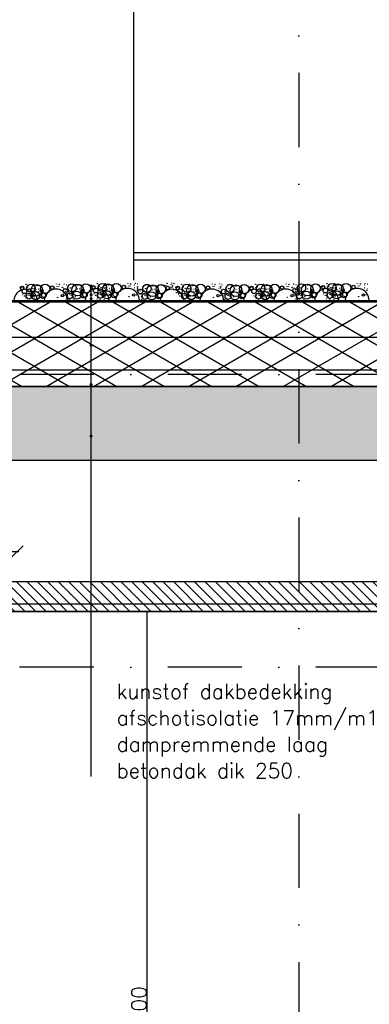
# Model space of a CAD drawing. Extents: x 0 to 297174, y -27731 to 163980.
# Tile 142 of 152: x 180731 to 181911, y 153570 to 156893. Entities that reach past the tile are written whole.
import ezdxf

# ---------------------------------------------------------------- set-up
doc = ezdxf.new("R2010")
doc.units = 0
doc.header["$LTSCALE"] = 5
doc.header["$MEASUREMENT"] = 0
doc.header["$PDMODE"] = 3
doc.header["$PDSIZE"] = 0.1
for name, pattern in [('DASHDOT', [1, 0.5, -0.25, 0, -0.25]), ('DD1', [2.66667, 1.66667, -0.5, 0, -0.5]), ('HIDDEN', [0.375, 0.25, -0.125])]:
    doc.linetypes.add(name, pattern=pattern)
doc.layers.get('0').update_dxf_attribs({"linetype": 'CONTINUOUS'})
doc.layers.get('DEFPOINTS').update_dxf_attribs({"linetype": 'CONTINUOUS'})
for name, color, linetype in [('A--01A1_ACEER', 1, 'CONTINUOUS'), ('A--A21--_F-23-', 9, 'CONTINUOUS'), ('A--A23--_F--3-', 9, 'CONTINUOUS'), ('A--L13D3_VLOEREN', 3, 'CONTINUOUS'), ('A--L21--_F-23-', 4, 'CONTINUOUS'), ('A--L21D1_BUITENWAND', 1, 'CONTINUOUS'), ('A--L27DC4_DAKEN', 4, 'HIDDEN'), ('A--L35-D2-_PLAFONDS', 2, 'CONTINUOUS'), ('A--L35D1_PLAFONDS', 1, 'CONTINUOUS'), ('A--M$1A-_F123-', 1, 'CONTINUOUS'), ('A--T$1A-_F123_20', 1, 'CONTINUOUS'), ('A--T01A-25_TEKST', 2, 'CONTINUOUS'), ('STRAMIEN', 8, 'DD1')]:
    doc.layers.add(name, color=color, linetype=linetype)
doc.styles.add('HIEMSTRA', font='romans.shx')
doc.dimstyles.new('ALFA25', dxfattribs={"dimtxt": 50, "dimasz": 2, "dimexe": 0.3, "dimexo": 0.3, "dimgap": 2, "dimtad": 1, "dimdec": 0, "dimzin": 0, "dimdsep": 46, "dimtxsty": 'HIEMSTRA', "dimblk1": 'OBLIQUE', "dimblk2": 'OBLIQUE', "dimsah": 1, "dimcen": 0.09, "dimdle": 0.3, "dimclrd": 1, "dimclre": 1, "dimclrt": 2, "dimadec": 0, "dimazin": 0, "dimtfac": 0.75, "dimtdec": 4, "dimtix": 1, "dimtmove": 2, "dimatfit": 3, "dimldrblk": 'OBLIQUE', "dimfxl": 0, "dimtvp": 625, "dimtolj": 1, "dimtzin": 0, "dimarcsym": 0})
doc.dimstyles.get("Standard").update_dxf_attribs({"dimscale": 50, "dimtxt": 2.5, "dimasz": 2, "dimexe": 0.3, "dimexo": 0.3, "dimgap": 2, "dimtad": 1, "dimdec": 0, "dimzin": 0, "dimdsep": 46, "dimtxsty": 'HIEMSTRA', "dimblk1": 'OBLIQUE', "dimblk2": 'OBLIQUE', "dimsah": 1, "dimcen": 0.09, "dimdle": 0.3, "dimclrd": 1, "dimclre": 1, "dimclrt": 2, "dimadec": 0, "dimazin": 0, "dimtfac": 1, "dimtdec": 4, "dimtix": 1, "dimtmove": 2, "dimatfit": 3, "dimldrblk": 'OBLIQUE', "dimfxl": 0, "dimtvp": 625, "dimtolj": 1, "dimtzin": 0, "dimarcsym": 0})

# ---------------------------------------------------------------- blocks, each defined once
blk = doc.blocks.new('_OBLIQUE')
at = {"color": 0, "linetype": 'ByBlock'}
blk.add_line((-0.5, -0.5), (0.5, 0.5), dxfattribs=at)
blk = doc.blocks.new('*D830')
at = {"layer": 'A--M$1A-_F123-', "color": 1, "lineweight": -2, "ltscale": 10}
for p, q in [((181351, 154895.2), (181160.4, 154895.2)), ((181160.7, 152194.9), (181160.7, 154895.5)), ((181610.6, 152195.2), (181160.4, 152195.2))]:
    blk.add_line(p, q, dxfattribs=at)
at = {"layer": 'DEFPOINTS', "color": 0, "ltscale": 10}
for p in [(181160.7, 154895.2), (181351.3, 154895.2), (181610.9, 152195.2)]:
    blk.add_point(p, dxfattribs=at)
at = {"layer": 'A--M$1A-_F123-', "color": 1, "lineweight": -2, "ltscale": 10, "xscale": 2, "yscale": 2, "zscale": 2}
for p, rotation in [((181160.7, 154895.2), 90), ((181160.7, 152195.2), 270)]:
    blk.add_blockref('_OBLIQUE', p, dxfattribs=dict(at, rotation=rotation))
at = {"layer": 'A--M$1A-_F123-', "color": 2, "ltscale": 10, "insert": (181133.7, 153545.2), "char_height": 50, "attachment_point": 5, "rotation": 90, "style": 'HIEMSTRA'}
blk.add_mtext('\\A1;2700', dxfattribs=at)
blk = doc.blocks.new('*D945')
at = {"layer": 'A--M$1A-_F123-', "color": 1, "lineweight": -2, "ltscale": 10}
blk.add_line((179716.6, 155097.5), (180728.6, 155097.5), dxfattribs=at)
at = {"layer": 'DEFPOINTS', "color": 0, "ltscale": 10}
for p in [(179722.6, 155097.5), (180722.6, 155097.5), (180722.6, 155097.5)]:
    blk.add_point(p, dxfattribs=at)
at = {"layer": 'A--M$1A-_F123-', "color": 1, "lineweight": -2, "ltscale": 10, "xscale": 40, "yscale": 40, "zscale": 40, "rotation": 180}
blk.add_blockref('_OBLIQUE', (179722.6, 155097.5), dxfattribs=at)
at = {"layer": 'A--M$1A-_F123-', "color": 1, "lineweight": -2, "ltscale": 10, "xscale": 40, "yscale": 40, "zscale": 40}
blk.add_blockref('_OBLIQUE', (180722.6, 155097.5), dxfattribs=at)
at = {"layer": 'A--M$1A-_F123-', "color": 2, "ltscale": 10, "insert": (180222.6, 155162.5), "char_height": 50, "attachment_point": 5, "style": 'HIEMSTRA'}
blk.add_mtext('\\A1;1000', dxfattribs=at)

msp = doc.modelspace()

# ---------------------------------------------------------------- hatches: boundary and pattern name
at = {"layer": 'A--01A1_ACEER', "linetype": 'Continuous'}
h = msp.add_hatch(dxfattribs=at)
h.set_pattern_fill('ANSI31', color=256, scale=200, style=0)
h.set_pattern_definition([(135, (342823.277, 59749.255), (17.6776695, 17.6776695), [])])
h.paths.add_polyline_path([(179897.6, 154895.2), (185099, 154895.2), (185099, 154995.2), (179897.6, 154995.2)])
at = {"layer": 'A--A21--_F-23-'}
h = msp.add_hatch(dxfattribs=at)
h.set_pattern_fill('ALFAISO', color=256, scale=80, angle=270, style=0, pattern_type=2)
h.set_pattern_definition([(330, (64939.89, 49399.255), (40, 69.282032), []), (30, (64939.89, 49399.255), (-40, 69.282032), [])])
h.paths.add_polyline_path([(188347.6, 155940.2), (188347.6, 155655.2), (179536.3, 155655.2), (179536.3, 155940.2)])
at = {"layer": 'A--A23--_F--3-'}
h = msp.add_hatch(dxfattribs=at)
h.set_pattern_fill('ALFABET', color=256, scale=20, angle=1, style=0, pattern_type=2)
h.set_pattern_definition([(46, (64979.89, 49399.26), (-86.32078, 83.359004), []), (51, (64979.89, 49399.26), (143.64922, -10.04493), [15, -165]), (356, (64979.9, 49399.26), (-30.37155, 149.9312), [12, -132]), (101.4514, (64991.86, 49398.42), (113.27778, 139.88618), [12.74804, -140.22842]), (47.1842, (64979.2, 49439.25), (213.99344, -29.37358), [22.5, -247.5]), (97.6356, (64997.03, 49436.8), (183.50393, 198.05632), [19.12206, -210.3426]), (352.1842, (64979.2, 49439.25), (183.50378, 198.05647), [18, -198]), (22, (64999.37, 49429.6), (120.76856, -78.42802), [15, -165]), (327, (64999.37, 49429.6), (46.12453, 145.85721), [12, -132]), (72.4514, (65009.43, 49423.06), (166.89315, 67.42906), [12.74804, -140.22842]), (38.5, (64979.893, 49399.255), (1.269641, 66.611074), [0, -130.4, 0, -134, 0, -132.5]), (8.5, (64979.89, 49399.255), (51.229207, 79.788568), [0, -76.4, 0, -127.4, 0, -50.5]), (328.5, (64935.3, 49398.477), (106.826954, -2.64699), [0, -50, 0, -156, 0, -207]), (318.5, (64915.3, 49398.13), (116.270055, 22.05355), [0, -65, 0, -103.6, 0, -147]), (318.5, (64915.3, 49398.13), (116.270055, 22.05355), [0, -65, 0, -103.6, 0, -147])])
h.paths.add_polyline_path([(193719.6, 155655.2), (193719.6, 155405.2), (179546.3, 155405.2), (179546.3, 155655.2)])

# ---------------------------------------------------------------- linework, layer by layer
for centre, radius in [((180738.5, 155987.5), 5.94), ((180743.5, 155991.2), 0.331), ((180752.1, 155999.8), 0.331), ((180754.5, 155991), 0.331), ((180769.3, 155986.7), 13.8), ((180758.7, 155992.2), 0.331), ((180759.2, 155991), 0.331), ((180761.5, 155997.5), 0.331), ((180761.8, 155998), 0.331), ((180788.7, 155979), 19.8), ((180774, 155993.1), 0.331), ((180774.8, 155994.7), 0.331), ((180775, 155994.5), 0.331), ((180778, 155999.2), 0.331), ((180778.3, 155999.7), 0.331), ((180785.6, 155996.9), 0.331), ((180789.1, 155994.9), 0.331), ((180789.3, 155994.9), 0.331), ((180797.2, 155995), 0.331), ((180797.3, 155994.9), 0.331), ((180797.5, 155994.9), 0.331), ((180816.5, 155984.6), 15.8), ((180841.4, 155988.5), 5.94), ((180846.4, 155992.1), 0.331), ((180855, 156000.8), 0.331), ((180857.4, 155992), 0.331), ((180862.1, 155992), 0.331), ((180864.4, 155998.4), 0.331), ((180864.7, 155998.9), 0.331), ((180875, 155989.4), 0.331), ((180877.7, 155995.7), 0.331), ((180877.9, 155995.5), 0.331), ((180880.9, 156000.2), 0.331), ((180881.2, 156000.7), 0.331), ((180888.5, 155997.8), 0.331), ((180891.8, 155989.8), 0.331), ((180891.8, 155989.8), 0.331), ((180907.3, 155988), 13.8), ((180926.7, 155980.3), 19.8), ((180912, 155994.5), 0.331), ((180927.2, 155996.3), 0.331), ((180927.3, 155996.2), 0.331), ((180935.2, 155996.3), 0.331), ((180935.4, 155996.3), 0.331), ((180935.5, 155996.2), 0.331), ((180954.5, 155985.9), 15.8), ((180979.4, 155989.8), 5.94), ((180977.9, 155990.4), 0.331), ((180984.4, 155993.4), 0.331), ((180993.1, 156002.1), 0.331), ((180994.7, 155990.7), 0.331), ((180994.7, 155990.7), 0.331), ((180995.4, 155993.3), 0.331), ((181010.2, 155989), 13.8), ((181000.1, 155993.3), 0.331), ((181002.5, 155999.7), 0.331), ((181002.8, 156000.2), 0.331), ((181029.6, 155981.2), 19.8), ((181014.9, 155995.4), 0.331), ((181015.7, 155997), 0.331), ((181016, 155996.8), 0.331), ((181018.9, 156001.5), 0.331), ((181019.2, 156002), 0.331), ((181026.5, 155999.2), 0.331), ((181030.1, 155997.2), 0.331), ((181030.2, 155997.2), 0.331), ((181038.1, 155997.3), 0.331), ((181038.3, 155997.2), 0.331), ((181038.4, 155997.2), 0.331), ((181057.4, 155986.9), 15.8), ((181082.3, 155990.8), 5.94), ((181087.3, 155994.4), 0.331), ((181096, 156003), 0.331), ((181098.3, 155994.2), 0.331), ((181103, 155994.2), 0.331), ((181105.4, 156000.7), 0.331), ((181105.7, 156001.2), 0.331), ((181118.6, 155997.9), 0.331), ((181118.9, 155997.8), 0.331), ((181121.8, 156002.5), 0.331), ((181122.1, 156002.9), 0.331), ((181124.2, 155989), 0.331), ((181128.3, 155991.9), 0.331), ((181129.4, 156000.1), 0.331), ((181160.6, 155985.8), 13.8), ((181150, 155991.3), 0.331), ((181180, 155978), 19.8), ((181165.3, 155992.2), 0.331), ((181180.4, 155994), 0.331), ((181180.6, 155994), 0.331), ((181188.5, 155994), 0.331), ((181188.6, 155994), 0.331), ((181188.8, 155994), 0.331), ((181207.8, 155983.7), 15.8), ((181196.6, 155991.7), 0.331), ((181209.7, 155996.3), 0.331), ((181218.4, 156004.9), 0.331), ((181220.7, 155996.1), 0.331), ((181230.1, 155987.2), 5.94), ((181225.4, 155996.1), 0.331), ((181227.7, 156002.6), 0.331), ((181228, 156003.1), 0.331), ((181241, 155999.8), 0.331), ((181241.3, 155999.6), 0.331), ((181241.5, 155989.9), 0.331), ((181241.8, 155989.7), 0.331), ((181244.2, 156004.3), 0.331), ((181244.5, 156004.8), 0.331), ((181246.5, 155990.8), 0.331), ((181247, 155996), 0.331), ((181247, 155991.3), 0.331), ((181251.8, 156002), 0.331), ((181263.9, 155987.5), 5.94), ((181268.8, 155991.2), 0.331), ((181277.5, 155999.8), 0.331), ((181279.9, 155991), 0.331), ((181294.6, 155986.7), 13.8), ((181284.1, 155992.2), 0.331), ((181284.6, 155991), 0.331), ((181286.9, 155997.5), 0.331), ((181287.2, 155998), 0.331), ((181314, 155979), 19.8), ((181299.4, 155993.1), 0.331), ((181300.1, 155994.7), 0.331), ((181300.4, 155994.5), 0.331), ((181303.4, 155999.2), 0.331), ((181303.6, 155999.7), 0.331), ((181311, 155996.9), 0.331), ((181314.5, 155994.9), 0.331), ((181314.7, 155994.9), 0.331), ((181322.5, 155995), 0.331), ((181322.7, 155994.9), 0.331), ((181322.9, 155994.9), 0.331), ((181341.8, 155984.6), 15.8), ((181366.8, 155988.5), 5.94), ((181371.7, 155992.1), 0.331), ((181380.4, 156000.8), 0.331), ((181382.8, 155992), 0.331), ((181387.5, 155992), 0.331), ((181389.8, 155998.4), 0.331), ((181390.1, 155998.9), 0.331), ((181403, 155995.7), 0.331), ((181403.3, 155995.5), 0.331), ((181406.3, 156000.2), 0.331), ((181406.5, 156000.7), 0.331), ((181409.1, 155991.9), 0.331), ((181413.9, 155997.8), 0.331), ((181441.4, 155985.8), 13.8), ((181430.8, 155991.3), 0.331), ((181460.8, 155978), 19.8), ((181446.1, 155992.2), 0.331), ((181461.2, 155994), 0.331), ((181461.4, 155994), 0.331), ((181469.3, 155994), 0.331), ((181469.4, 155994), 0.331), ((181469.6, 155994), 0.331), ((181488.6, 155983.7), 15.8), ((181477.4, 155991.7), 0.331), ((181513.5, 155987.5), 5.94), ((181518.5, 155991.2), 0.331), ((181527.2, 155999.8), 0.331), ((181529.5, 155991), 0.331), ((181544.3, 155986.7), 13.8), ((181533.7, 155992.2), 0.331), ((181534.2, 155991), 0.331), ((181536.5, 155997.5), 0.331), ((181536.8, 155998), 0.331), ((181563.7, 155979), 19.8), ((181549, 155993.1), 0.331), ((181549.8, 155994.7), 0.331), ((181550.1, 155994.5), 0.331), ((181553, 155999.2), 0.331), ((181553.3, 155999.7), 0.331), ((181560.6, 155996.9), 0.331), ((181564.1, 155994.9), 0.331), ((181564.3, 155994.9), 0.331), ((181572.2, 155995), 0.331), ((181572.3, 155994.9), 0.331), ((181572.5, 155994.9), 0.331), ((181591.5, 155984.6), 15.8), ((181616.4, 155988.5), 5.94), ((181621.4, 155992.1), 0.331), ((181630.1, 156000.8), 0.331), ((181632.4, 155992), 0.331), ((181637.1, 155992), 0.331), ((181639.4, 155998.4), 0.331), ((181639.7, 155998.9), 0.331), ((181650, 155989.4), 0.331), ((181652.7, 155995.7), 0.331), ((181653, 155995.5), 0.331), ((181655.9, 156000.2), 0.331), ((181656.2, 156000.7), 0.331), ((181663.5, 155997.8), 0.331), ((181666.8, 155989.8), 0.331), ((181666.8, 155989.8), 0.331), ((181682.3, 155988), 13.8), ((181701.7, 155980.3), 19.8), ((181687, 155994.5), 0.331), ((181702.2, 155996.3), 0.331), ((181702.3, 155996.2), 0.331), ((181710.2, 155996.3), 0.331), ((181710.4, 155996.3), 0.331), ((181710.5, 155996.2), 0.331), ((181729.5, 155985.9), 15.8), ((181754.5, 155989.8), 5.94), ((181752.9, 155990.4), 0.331), ((181759.4, 155993.4), 0.331), ((181768.1, 156002.1), 0.331), ((181769.7, 155990.7), 0.331), ((181769.7, 155990.7), 0.331), ((181770.4, 155993.3), 0.331), ((181785.2, 155989), 13.8), ((181775.1, 155993.3), 0.331), ((181777.5, 155999.7), 0.331), ((181777.8, 156000.2), 0.331), ((181804.6, 155981.2), 19.8), ((181789.9, 155995.4), 0.331), ((181790.7, 155997), 0.331), ((181791, 155996.8), 0.331), ((181793.9, 156001.5), 0.331), ((181794.2, 156002), 0.331), ((181801.6, 155999.2), 0.331), ((181805.1, 155997.2), 0.331), ((181805.2, 155997.2), 0.331), ((181813.1, 155997.3), 0.331), ((181813.3, 155997.2), 0.331), ((181813.4, 155997.2), 0.331), ((181832.4, 155986.9), 15.8), ((181857.4, 155990.8), 5.94), ((181862.3, 155994.4), 0.331), ((181871, 156003), 0.331), ((181873.3, 155994.2), 0.331), ((181878, 155994.2), 0.331), ((181880.4, 156000.7), 0.331), ((181880.7, 156001.2), 0.331), ((181893.6, 155997.9), 0.331), ((181893.9, 155997.8), 0.331), ((181896.8, 156002.5), 0.331), ((181897.1, 156002.9), 0.331), ((181899.2, 155989), 0.331), ((181904.5, 156000.1), 0.331), ((180737, 155988.1), 0.331), ((180747, 155976.2), 7.92), ((180740.8, 155965.3), 0.331), ((180746.4, 155960.5), 0.331), ((180749.3, 155968.5), 0.331), ((180749.5, 155968.5), 0.331), ((180761.6, 155959.7), 9.89), ((180753.7, 155988.4), 0.331), ((180753.7, 155988.4), 0.331), ((180753.7, 155955.6), 0.331), ((180754.6, 155961.7), 0.331), ((180756.6, 155968.3), 0.331), ((180761.3, 155969.9), 0.331), ((180761.7, 155968.1), 0.331), ((180762.1, 155963.4), 0.331), ((180764, 155985.8), 0.331), ((180764.3, 155986), 0.331), ((180766.7, 155961.2), 0.331), ((180767.4, 155973.3), 0.331), ((180767.4, 155973.3), 0.331), ((180772.3, 155960.6), 3.96), ((180769.5, 155984.3), 0.331), ((180770.3, 155964.6), 0.331), ((180785, 155961.7), 13.8), ((180771.8, 155961), 0.331), ((180772.3, 155956.3), 0.331), ((180775.3, 155984.8), 0.331), ((180775.6, 155984.6), 0.331), ((180776.1, 155960.1), 0.331), ((180780.3, 155985.7), 0.331), ((180780.5, 155957.5), 0.331), ((180780.9, 155960.7), 0.331), ((180783.8, 155974.8), 0.331), ((180784.4, 155975.8), 0.331), ((180785, 155980.5), 0.331), ((180788.7, 155983.2), 0.331), ((180793.3, 155974.6), 0.331), ((180793.8, 155963.4), 0.331), ((180794, 155983.2), 0.331), ((180808.7, 155962.1), 9.89), ((180800.1, 155957.6), 0.331), ((180805.2, 155976.9), 5.32), ((180805.2, 155976.9), 0.331), ((180805.2, 155976.9), 0.331), ((180812.9, 155963.2), 7.91), ((180805.6, 155966.6), 0.331), ((180805.6, 155966.6), 0.331), ((180805.6, 155966.6), 0.331), ((180805.6, 155966.6), 0.331), ((180807.8, 155974.3), 0.331), ((180807.8, 155974.3), 0.331), ((180807.8, 155974.3), 0.331), ((180807.8, 155974.3), 0.331), ((180817.3, 155967.2), 0.331), ((180859, 155955.6), 0.331), ((180875.2, 155961.6), 3.96), ((180885, 155977.5), 7.92), ((180878.2, 155985.7), 0.331), ((180878.5, 155985.5), 0.331), ((180878.9, 155966.7), 0.331), ((180879, 155961), 0.331), ((180883.2, 155986.7), 0.331), ((180883.8, 155961.7), 0.331), ((180884.4, 155961.8), 0.331), ((180886.7, 155975.8), 0.331), ((180887.3, 155976.7), 0.331), ((180887.4, 155969.8), 0.331), ((180887.5, 155969.8), 0.331), ((180887.9, 155981.4), 0.331), ((180899.7, 155961.1), 9.89), ((180891.8, 155956.9), 0.331), ((180892.6, 155963), 0.331), ((180894.6, 155969.6), 0.331), ((180896.1, 155975.5), 0.331), ((180896.7, 155964.4), 0.331), ((180899.3, 155971.3), 0.331), ((180899.7, 155969.5), 0.331), ((180900.2, 155964.8), 0.331), ((180902, 155987.1), 0.331), ((180902.4, 155987.3), 0.331), ((180904.8, 155962.5), 0.331), ((180905.5, 155974.6), 0.331), ((180905.5, 155974.6), 0.331), ((180907.6, 155985.6), 0.331), ((180908.4, 155965.9), 0.331), ((180923.1, 155963), 13.8), ((180909.9, 155962.4), 0.331), ((180910.3, 155957.7), 0.331), ((180918.5, 155958.8), 0.331), ((180926.7, 155984.5), 0.331), ((180932, 155984.5), 0.331), ((180946.7, 155963.4), 9.89), ((180938.1, 155958.9), 0.331), ((180943.2, 155978.2), 5.32), ((180943.2, 155978.2), 0.331), ((180943.2, 155978.2), 0.331), ((180950.9, 155964.5), 7.91), ((180943.6, 155967.9), 0.331), ((180943.6, 155967.9), 0.331), ((180943.6, 155967.9), 0.331), ((180943.6, 155967.9), 0.331), ((180945.9, 155975.6), 0.331), ((180945.9, 155975.6), 0.331), ((180945.9, 155975.6), 0.331), ((180945.9, 155975.6), 0.331), ((180955.4, 155968.6), 0.331), ((180987.9, 155978.5), 7.92), ((180981.8, 155967.6), 0.331), ((180987.3, 155962.8), 0.331), ((180990.3, 155970.8), 0.331), ((180990.4, 155970.8), 0.331), ((181002.6, 155962), 9.89), ((180994.7, 155957.9), 0.331), ((180995.5, 155964), 0.331), ((180997.1, 155956.9), 0.331), ((180997.5, 155970.5), 0.331), ((181002.2, 155972.2), 0.331), ((181002.6, 155970.4), 0.331), ((181003.1, 155965.7), 0.331), ((181004.9, 155988), 0.331), ((181005.3, 155988.3), 0.331), ((181007.7, 155963.4), 0.331), ((181008.4, 155975.6), 0.331), ((181008.4, 155975.6), 0.331), ((181013.2, 155962.9), 3.96), ((181010.5, 155986.6), 0.331), ((181011.3, 155966.9), 0.331), ((181026, 155964), 13.8), ((181012.8, 155963.3), 0.331), ((181013.2, 155958.6), 0.331), ((181016.3, 155987), 0.331), ((181016.6, 155986.8), 0.331), ((181017.1, 155962.4), 0.331), ((181021.3, 155988), 0.331), ((181021.4, 155959.8), 0.331), ((181021.8, 155963), 0.331), ((181024.8, 155977.1), 0.331), ((181025.4, 155978), 0.331), ((181026, 155982.7), 0.331), ((181029.6, 155985.4), 0.331), ((181034.2, 155976.9), 0.331), ((181034.8, 155965.7), 0.331), ((181034.9, 155985.4), 0.331), ((181049.6, 155964.3), 9.89), ((181041, 155959.8), 0.331), ((181046.1, 155979.1), 5.32), ((181046.1, 155979.1), 0.331), ((181046.1, 155979.1), 0.331), ((181053.8, 155965.5), 7.91), ((181046.5, 155968.9), 0.331), ((181046.5, 155968.9), 0.331), ((181046.5, 155968.9), 0.331), ((181046.5, 155968.9), 0.331), ((181048.8, 155976.6), 0.331), ((181048.8, 155976.6), 0.331), ((181048.8, 155976.6), 0.331), ((181048.8, 155976.6), 0.331), ((181058.3, 155969.5), 0.331), ((181100, 155957.9), 0.331), ((181116.1, 155963.8), 3.96), ((181119.2, 155988), 0.331), ((181119.5, 155987.8), 0.331), ((181120, 155963.3), 0.331), ((181124.7, 155964), 0.331), ((181127.7, 155978), 0.331), ((181128.3, 155979), 0.331), ((181128.3, 155987.2), 0.331), ((181128.9, 155983.7), 0.331), ((181138.3, 155975.2), 7.92), ((181132.1, 155964.4), 0.331), ((181137.1, 155977.8), 0.331), ((181137.7, 155966.7), 0.331), ((181137.7, 155959.6), 0.331), ((181140.7, 155967.5), 0.331), ((181140.8, 155967.6), 0.331), ((181153, 155958.8), 9.89), ((181145, 155987.5), 0.331), ((181145, 155987.5), 0.331), ((181145.9, 155960.7), 0.331), ((181147.9, 155967.3), 0.331), ((181152.6, 155969), 0.331), ((181153, 155967.2), 0.331), ((181153.4, 155962.5), 0.331), ((181155.3, 155984.8), 0.331), ((181155.6, 155985.1), 0.331), ((181158, 155960.2), 0.331), ((181158.7, 155972.4), 0.331), ((181158.7, 155972.4), 0.331), ((181160.8, 155983.3), 0.331), ((181161.7, 155963.7), 0.331), ((181176.3, 155960.8), 13.8), ((181163.1, 155960.1), 0.331), ((181171.8, 155956.6), 0.331), ((181180, 155982.2), 0.331), ((181185.3, 155982.2), 0.331), ((181200, 155961.1), 9.89), ((181191.4, 155956.6), 0.331), ((181196.5, 155975.9), 5.32), ((181196.5, 155975.9), 0.331), ((181196.5, 155975.9), 0.331), ((181204.2, 155962.3), 7.91), ((181196.9, 155965.7), 0.331), ((181196.9, 155965.7), 0.331), ((181196.9, 155965.7), 0.331), ((181196.9, 155965.7), 0.331), ((181199.1, 155973.3), 0.331), ((181199.1, 155973.3), 0.331), ((181199.1, 155973.3), 0.331), ((181199.1, 155973.3), 0.331), ((181208.6, 155966.3), 0.331), ((181250, 155979.9), 0.331), ((181250.6, 155980.9), 0.331), ((181251.2, 155985.6), 0.331), ((181259.5, 155979.7), 0.331), ((181259.4, 155971.7), 0.331), ((181259.5, 155971.7), 0.331), ((181262.4, 155988.1), 0.331), ((181272.4, 155976.2), 7.92), ((181266.2, 155965.3), 0.331), ((181271.8, 155960.5), 0.331), ((181274.7, 155968.5), 0.331), ((181274.8, 155968.5), 0.331), ((181287, 155959.7), 9.89), ((181279.1, 155988.4), 0.331), ((181279.1, 155988.4), 0.331), ((181279.1, 155955.6), 0.331), ((181280, 155961.7), 0.331), ((181281.9, 155968.3), 0.331), ((181286.6, 155969.9), 0.331), ((181287, 155968.1), 0.331), ((181287.5, 155963.4), 0.331), ((181289.4, 155985.8), 0.331), ((181289.7, 155986), 0.331), ((181292.1, 155961.2), 0.331), ((181292.8, 155973.3), 0.331), ((181292.8, 155973.3), 0.331), ((181297.6, 155960.6), 3.96), ((181294.9, 155984.3), 0.331), ((181295.7, 155964.6), 0.331), ((181310.4, 155961.7), 13.8), ((181297.2, 155961), 0.331), ((181297.7, 155956.3), 0.331), ((181300.7, 155984.8), 0.331), ((181301, 155984.6), 0.331), ((181301.5, 155960.1), 0.331), ((181305.7, 155985.7), 0.331), ((181305.9, 155957.5), 0.331), ((181306.3, 155960.7), 0.331), ((181309.2, 155974.8), 0.331), ((181309.8, 155975.8), 0.331), ((181310.4, 155980.5), 0.331), ((181314.1, 155983.2), 0.331), ((181318.6, 155974.6), 0.331), ((181319.2, 155963.4), 0.331), ((181319.3, 155983.2), 0.331), ((181334.1, 155962.1), 9.89), ((181325.4, 155957.6), 0.331), ((181330.6, 155976.9), 5.32), ((181330.6, 155976.9), 0.331), ((181330.6, 155976.9), 0.331), ((181338.2, 155963.2), 7.91), ((181331, 155966.6), 0.331), ((181331, 155966.6), 0.331), ((181331, 155966.6), 0.331), ((181331, 155966.6), 0.331), ((181333.2, 155974.3), 0.331), ((181333.2, 155974.3), 0.331), ((181333.2, 155974.3), 0.331), ((181333.2, 155974.3), 0.331), ((181342.7, 155967.2), 0.331), ((181384.4, 155955.6), 0.331), ((181400.5, 155961.6), 3.96), ((181403.6, 155985.7), 0.331), ((181403.9, 155985.5), 0.331), ((181404.4, 155961), 0.331), ((181408.6, 155986.7), 0.331), ((181409.1, 155987.2), 0.331), ((181409.2, 155961.7), 0.331), ((181419.1, 155975.2), 7.92), ((181412.1, 155975.8), 0.331), ((181412.7, 155976.7), 0.331), ((181412.9, 155964.4), 0.331), ((181413.3, 155981.4), 0.331), ((181418.5, 155959.6), 0.331), ((181421.5, 155967.5), 0.331), ((181421.5, 155975.5), 0.331), ((181421.6, 155967.6), 0.331), ((181422.1, 155964.4), 0.331), ((181433.8, 155958.8), 9.89), ((181425.8, 155987.5), 0.331), ((181425.8, 155987.5), 0.331), ((181426.7, 155960.7), 0.331), ((181428.7, 155967.3), 0.331), ((181433.4, 155969), 0.331), ((181433.8, 155967.2), 0.331), ((181434.2, 155962.5), 0.331), ((181436.1, 155984.8), 0.331), ((181436.4, 155985.1), 0.331), ((181438.8, 155960.2), 0.331), ((181439.5, 155972.4), 0.331), ((181439.5, 155972.4), 0.331), ((181441.6, 155983.3), 0.331), ((181442.5, 155963.7), 0.331), ((181457.1, 155960.8), 13.8), ((181443.9, 155960.1), 0.331), ((181452.6, 155956.6), 0.331), ((181460.8, 155982.2), 0.331), ((181466.1, 155982.2), 0.331), ((181480.8, 155961.1), 9.89), ((181472.2, 155956.6), 0.331), ((181477.3, 155975.9), 5.32), ((181477.3, 155975.9), 0.331), ((181477.3, 155975.9), 0.331), ((181485, 155962.3), 7.91), ((181477.7, 155965.7), 0.331), ((181477.7, 155965.7), 0.331), ((181477.7, 155965.7), 0.331), ((181477.7, 155965.7), 0.331), ((181479.9, 155973.3), 0.331), ((181479.9, 155973.3), 0.331), ((181479.9, 155973.3), 0.331), ((181479.9, 155973.3), 0.331), ((181489.4, 155966.3), 0.331), ((181512, 155988.1), 0.331), ((181522, 155976.2), 7.92), ((181515.8, 155965.3), 0.331), ((181521.4, 155960.5), 0.331), ((181524.4, 155968.5), 0.331), ((181524.5, 155968.5), 0.331), ((181536.7, 155959.7), 9.89), ((181528.7, 155988.4), 0.331), ((181528.7, 155988.4), 0.331), ((181528.7, 155955.6), 0.331), ((181529.6, 155961.7), 0.331), ((181531.6, 155968.3), 0.331), ((181536.3, 155969.9), 0.331), ((181536.7, 155968.1), 0.331), ((181537.1, 155963.4), 0.331), ((181539, 155985.8), 0.331), ((181539.3, 155986), 0.331), ((181541.7, 155961.2), 0.331), ((181542.4, 155973.3), 0.331), ((181542.4, 155973.3), 0.331), ((181547.3, 155960.6), 3.96), ((181544.5, 155984.3), 0.331), ((181545.4, 155964.6), 0.331), ((181560, 155961.7), 13.8), ((181546.8, 155961), 0.331), ((181547.3, 155956.3), 0.331), ((181550.3, 155984.8), 0.331), ((181550.6, 155984.6), 0.331), ((181551.1, 155960.1), 0.331), ((181555.3, 155985.7), 0.331), ((181555.5, 155957.5), 0.331), ((181555.9, 155960.7), 0.331), ((181558.8, 155974.8), 0.331), ((181559.5, 155975.8), 0.331), ((181560, 155980.5), 0.331), ((181563.7, 155983.2), 0.331), ((181568.3, 155974.6), 0.331), ((181568.8, 155963.4), 0.331), ((181569, 155983.2), 0.331), ((181583.7, 155962.1), 9.89), ((181575.1, 155957.6), 0.331), ((181580.2, 155976.9), 5.32), ((181580.2, 155976.9), 0.331), ((181580.2, 155976.9), 0.331), ((181587.9, 155963.2), 7.91), ((181580.6, 155966.6), 0.331), ((181580.6, 155966.6), 0.331), ((181580.6, 155966.6), 0.331), ((181580.6, 155966.6), 0.331), ((181582.8, 155974.3), 0.331), ((181582.8, 155974.3), 0.331), ((181582.8, 155974.3), 0.331), ((181582.8, 155974.3), 0.331), ((181592.3, 155967.2), 0.331), ((181634, 155955.6), 0.331), ((181650.2, 155961.6), 3.96), ((181660, 155977.5), 7.92), ((181653.2, 155985.7), 0.331), ((181653.5, 155985.5), 0.331), ((181653.9, 155966.7), 0.331), ((181654, 155961), 0.331), ((181658.2, 155986.7), 0.331), ((181658.8, 155961.7), 0.331), ((181659.4, 155961.8), 0.331), ((181661.7, 155975.8), 0.331), ((181662.3, 155976.7), 0.331), ((181662.4, 155969.8), 0.331), ((181662.5, 155969.8), 0.331), ((181662.9, 155981.4), 0.331), ((181674.7, 155961.1), 9.89), ((181666.8, 155956.9), 0.331), ((181667.7, 155963), 0.331), ((181669.6, 155969.6), 0.331), ((181671.2, 155975.5), 0.331), ((181671.7, 155964.4), 0.331), ((181674.3, 155971.3), 0.331), ((181674.7, 155969.5), 0.331), ((181675.2, 155964.8), 0.331), ((181677.1, 155987.1), 0.331), ((181677.4, 155987.3), 0.331), ((181679.8, 155962.5), 0.331), ((181680.5, 155974.6), 0.331), ((181680.5, 155974.6), 0.331), ((181682.6, 155985.6), 0.331), ((181683.4, 155965.9), 0.331), ((181698.1, 155963), 13.8), ((181684.9, 155962.4), 0.331), ((181685.3, 155957.7), 0.331), ((181693.6, 155958.8), 0.331), ((181701.7, 155984.5), 0.331), ((181707, 155984.5), 0.331), ((181721.7, 155963.4), 9.89), ((181713.1, 155958.9), 0.331), ((181718.2, 155978.2), 5.32), ((181718.2, 155978.2), 0.331), ((181718.2, 155978.2), 0.331), ((181725.9, 155964.5), 7.91), ((181718.6, 155967.9), 0.331), ((181718.6, 155967.9), 0.331), ((181718.6, 155967.9), 0.331), ((181718.6, 155967.9), 0.331), ((181720.9, 155975.6), 0.331), ((181720.9, 155975.6), 0.331), ((181720.9, 155975.6), 0.331), ((181720.9, 155975.6), 0.331), ((181730.4, 155968.6), 0.331), ((181762.9, 155978.5), 7.92), ((181756.8, 155967.6), 0.331), ((181762.3, 155962.8), 0.331), ((181765.3, 155970.8), 0.331), ((181765.4, 155970.8), 0.331), ((181777.6, 155962), 9.89), ((181769.7, 155957.9), 0.331), ((181770.6, 155964), 0.331), ((181772.1, 155956.9), 0.331), ((181772.5, 155970.5), 0.331), ((181777.2, 155972.2), 0.331), ((181777.6, 155970.4), 0.331), ((181778.1, 155965.7), 0.331), ((181779.9, 155988), 0.331), ((181780.3, 155988.3), 0.331), ((181782.7, 155963.4), 0.331), ((181783.4, 155975.6), 0.331), ((181783.4, 155975.6), 0.331), ((181788.2, 155962.9), 3.96), ((181785.5, 155986.6), 0.331), ((181786.3, 155966.9), 0.331), ((181801, 155964), 13.8), ((181787.8, 155963.3), 0.331), ((181788.2, 155958.6), 0.331), ((181791.3, 155987), 0.331), ((181791.6, 155986.8), 0.331), ((181792.1, 155962.4), 0.331), ((181796.3, 155988), 0.331), ((181796.4, 155959.8), 0.331), ((181796.8, 155963), 0.331), ((181799.8, 155977.1), 0.331), ((181800.4, 155978), 0.331), ((181801, 155982.7), 0.331), ((181804.6, 155985.4), 0.331), ((181809.2, 155976.9), 0.331), ((181809.8, 155965.7), 0.331), ((181809.9, 155985.4), 0.331), ((181824.6, 155964.3), 9.89), ((181816, 155959.8), 0.331), ((181821.1, 155979.1), 5.32), ((181821.1, 155979.1), 0.331), ((181821.1, 155979.1), 0.331), ((181828.8, 155965.5), 7.91), ((181821.5, 155968.9), 0.331), ((181821.5, 155968.9), 0.331), ((181821.5, 155968.9), 0.331), ((181821.5, 155968.9), 0.331), ((181823.8, 155976.6), 0.331), ((181823.8, 155976.6), 0.331), ((181823.8, 155976.6), 0.331), ((181823.8, 155976.6), 0.331), ((181833.3, 155969.5), 0.331), ((181875, 155957.9), 0.331), ((181891.1, 155963.8), 3.96), ((181894.2, 155988), 0.331), ((181894.5, 155987.8), 0.331), ((181895, 155963.3), 0.331), ((181899.7, 155964), 0.331), ((181902.7, 155978), 0.331), ((181903.3, 155979), 0.331), ((181903.9, 155983.7), 0.331), ((180745.8, 155940.9), 0.331), ((180750.5, 155948.5), 0.331), ((180750.8, 155948.6), 0.331), ((180754, 155942.7), 0.331), ((180756.1, 155954.7), 0.331), ((180761.7, 155945.6), 0.331), ((180775.2, 155945.6), 0.331), ((180790.9, 155946.4), 0.331), ((180790.9, 155946.4), 0.331), ((180790.9, 155946.4), 0.331), ((180790.9, 155946.4), 0.331), ((180814.1, 155940.8), 0.331), ((180883.9, 155942.2), 0.331), ((180888.6, 155949.9), 0.331), ((180888.8, 155950), 0.331), ((180892.1, 155944), 0.331), ((180893.8, 155947.3), 0.331), ((180893.8, 155947.3), 0.331), ((180893.8, 155947.3), 0.331), ((180893.8, 155947.3), 0.331), ((180899.7, 155946.9), 0.331), ((180905.6, 155941.6), 0.331), ((180913.2, 155946.9), 0.331), ((180952.1, 155942.1), 0.331), ((180986.8, 155943.2), 0.331), ((180991.5, 155950.8), 0.331), ((180991.7, 155950.9), 0.331), ((180995, 155944.9), 0.331), ((181002.6, 155947.9), 0.331), ((181008.5, 155942.6), 0.331), ((181016.1, 155947.9), 0.331), ((181031.8, 155948.7), 0.331), ((181031.8, 155948.7), 0.331), ((181031.8, 155948.7), 0.331), ((181031.8, 155948.7), 0.331), ((181055, 155943.1), 0.331), ((181134.7, 155949.6), 0.331), ((181134.7, 155949.6), 0.331), ((181134.7, 155949.6), 0.331), ((181134.7, 155949.6), 0.331), ((181141.8, 155947.6), 0.331), ((181142.1, 155947.7), 0.331), ((181145, 155954.7), 0.331), ((181145.4, 155941.7), 0.331), ((181153, 155944.7), 0.331), ((181163.6, 155955.4), 0.331), ((181166.5, 155944.7), 0.331), ((181271.2, 155940.9), 0.331), ((181275.9, 155948.5), 0.331), ((181276.1, 155948.6), 0.331), ((181279.4, 155942.7), 0.331), ((181281.5, 155954.7), 0.331), ((181287.1, 155945.6), 0.331), ((181300.6, 155945.6), 0.331), ((181316.3, 155946.4), 0.331), ((181316.3, 155946.4), 0.331), ((181316.3, 155946.4), 0.331), ((181316.3, 155946.4), 0.331), ((181339.5, 155940.8), 0.331), ((181419.2, 155947.3), 0.331), ((181419.2, 155947.3), 0.331), ((181419.2, 155947.3), 0.331), ((181419.2, 155947.3), 0.331), ((181422.6, 155947.6), 0.331), ((181422.9, 155947.7), 0.331), ((181425.8, 155954.7), 0.331), ((181426.2, 155941.7), 0.331), ((181433.8, 155944.7), 0.331), ((181444.4, 155955.4), 0.331), ((181447.3, 155944.7), 0.331), ((181520.8, 155940.9), 0.331), ((181525.5, 155948.5), 0.331), ((181525.8, 155948.6), 0.331), ((181529.1, 155942.7), 0.331), ((181531.1, 155954.7), 0.331), ((181536.7, 155945.6), 0.331), ((181550.2, 155945.6), 0.331), ((181565.9, 155946.4), 0.331), ((181565.9, 155946.4), 0.331), ((181565.9, 155946.4), 0.331), ((181565.9, 155946.4), 0.331), ((181589.1, 155940.8), 0.331), ((181658.9, 155942.2), 0.331), ((181663.6, 155949.9), 0.331), ((181663.8, 155950), 0.331), ((181667.1, 155944), 0.331), ((181668.8, 155947.3), 0.331), ((181668.8, 155947.3), 0.331), ((181668.8, 155947.3), 0.331), ((181668.8, 155947.3), 0.331), ((181674.7, 155946.9), 0.331), ((181680.6, 155941.6), 0.331), ((181688.2, 155946.9), 0.331), ((181727.1, 155942.1), 0.331), ((181761.8, 155943.2), 0.331), ((181766.5, 155950.8), 0.331), ((181766.7, 155950.9), 0.331), ((181770, 155944.9), 0.331), ((181777.6, 155947.9), 0.331), ((181783.5, 155942.6), 0.331), ((181791.1, 155947.9), 0.331), ((181806.9, 155948.7), 0.331), ((181806.9, 155948.7), 0.331), ((181806.9, 155948.7), 0.331), ((181806.9, 155948.7), 0.331), ((181830, 155943.1), 0.331), ((181909.7, 155949.6), 0.331), ((181909.7, 155949.6), 0.331), ((181909.7, 155949.6), 0.331), ((181909.7, 155949.6), 0.331)]:
    msp.add_circle(centre, radius)
for centre, start, end in [((180751.1, 155942.8), 356.2296, 183.7704), ((180854, 155943.7), 354.8736, 185.1264), ((180992, 155945.1), 352.9574, 187.0426), ((181094.9, 155946), 351.5931, 188.4069), ((181245.3, 155942.8), 356.2296, 183.7704), ((181379.3, 155943.7), 354.8736, 185.1264), ((181526.1, 155942.8), 356.2296, 183.7704), ((181629, 155943.7), 354.8736, 185.1264), ((181767, 155945.1), 352.9574, 187.0426), ((181869.9, 155946), 351.5931, 188.4069)]:
    msp.add_arc(centre, 40, start, end)
at = {"layer": 'A--01A1_ACEER'}
msp.add_line((181116.6, 156107.2), (189654.6, 156107.2), dxfattribs=at)
at = {"layer": 'A--L13D3_VLOEREN'}
for p, q in [((193719.5, 155820), (179536.3, 155820.1)), ((193719.5, 155710), (179536.3, 155710.1))]:
    msp.add_line(p, q, dxfattribs=at)
msp.add_lwpolyline([(188347.6, 155940.2), (188347.6, 155655.2), (179536.3, 155655.2), (179536.3, 155940.2)], close=True, dxfattribs=at)
at = {"layer": 'A--L21--_F-23-', "linetype": 'Continuous'}
msp.add_lwpolyline([(193719.6, 155655.2), (193719.6, 155405.2), (179546.3, 155405.2), (179546.3, 155655.2)], close=True, dxfattribs=at)
at = {"layer": 'A--L21D1_BUITENWAND'}
for p, q in [((181116.6, 156014.1), (181116.6, 160064.3)), ((181116.6, 156082), (189654.6, 156082))]:
    msp.add_line(p, q, dxfattribs=at)
at = {"layer": 'A--L27DC4_DAKEN'}
msp.add_lwpolyline([(179541.1, 156513.2), (179541.3, 155945.2), (188347.6, 155945.2)], dxfattribs=at)
at = {"layer": 'A--L35-D2-_PLAFONDS'}
for p, q in [((185099, 154920.2), (179936.2, 154920.2)), ((185099, 154895.2), (179936.2, 154895.2))]:
    msp.add_line(p, q, dxfattribs=at)
at = {"layer": 'A--L35D1_PLAFONDS', "linetype": 'Continuous'}
msp.add_lwpolyline([(179897.6, 154895.2), (185099, 154895.2), (185099, 154995.2), (179897.6, 154995.2)], close=True, dxfattribs=at)
at = {"layer": 'A--T$1A-_F123_20', "const_width": 4.75}
for points in [[(180974.7, 155994.1, 1), (180969.4, 155994.1, 1)], [(180974.7, 155964.5, 1), (180969.4, 155964.5, 1)], [(180974.7, 155951.3, 1), (180969.4, 155951.3, 1)], [(180974.7, 155794.2, 1), (180969.4, 155794.2, 1)], [(180974.7, 155661.5, 1), (180969.4, 155661.5, 1)], [(180974.7, 155487.4, 1), (180969.4, 155487.4, 1)]]:
    msp.add_lwpolyline(points, format="xyb", close=True, dxfattribs=at)
at = {"layer": 'A--T01A-25_TEKST'}
msp.add_line((180972, 154338.6), (180972, 155994.1), dxfattribs=at)
at = {"layer": 'STRAMIEN', "linetype": 'DASHDOT', "ltscale": 100}
for p, q in [((181672.6, 163214.3), (181672.6, 143071.5)), ((185481.6, 155695.2), (174347.6, 155695.2)), ((185481.6, 154895.2), (174347.3, 154895.2)), ((185481.6, 154707.2), (174847.6, 154707.2))]:
    msp.add_line(p, q, dxfattribs=at)

# ---------------------------------------------------------------- texts
at = {"layer": 'A--T01A-25_TEKST', "style": 'HIEMSTRA'}
for s, p in [('kunstof dakbedekking', (181057.8, 154600.8)), ('afschotisolatie 17mm/m1', (181057.8, 154511.6)), ('dampremmende laag', (181057.8, 154422.4)), ('betondak dik 250', (181057.8, 154333.2))]:
    msp.add_text(s, height=50, dxfattribs=at).set_placement(p)

# ---------------------------------------------------------------- dimensions: what is measured, and where the dimension line sits
at = {"layer": 'A--M$1A-_F123-'}
dim = msp.add_linear_dim(base=(180722.6, 155097.5), p1=(179722.6, 155097.5), p2=(180722.6, 155097.5), dimstyle='Standard', override={"dimscale": 20}, dxfattribs=at)
dim.commit()
dim.dimension.update_dxf_attribs({"geometry": '*D945', "text_midpoint": (180222.6, 155162.5)})
dim = msp.add_linear_dim(base=(181160.7, 154895.2), p1=(181610.9, 152195.2), p2=(181351.3, 154895.2), angle=270, dimstyle='ALFA25', dxfattribs=at)
dim.commit()
dim.dimension.update_dxf_attribs({"geometry": '*D830', "text_midpoint": (181133.7, 153545.2)})

doc.saveas('drawing.dxf')
